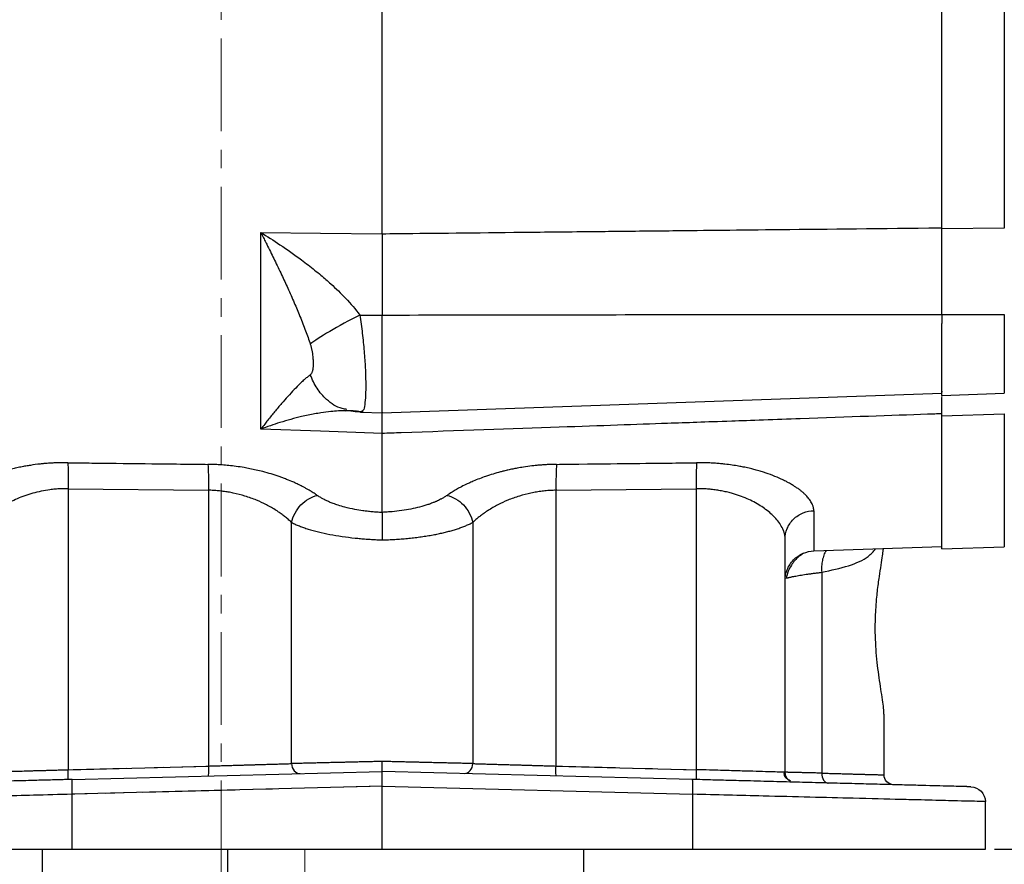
# Model space of a CAD drawing. Header units: inches. Extents: x 0.3 to 34.1, y 0.2 to 21.7.
# Tile 14 of 25: x 21 to 26.3, y 4.8 to 9.4. Entities that reach past the tile are written whole.
import ezdxf

# ---------------------------------------------------------------- set-up
doc = ezdxf.new("R2010")
doc.units = ezdxf.units.IN
doc.header["$MEASUREMENT"] = 0
doc.linetypes.add('CENTERX2', pattern=[0.8, 0.5, -0.1, 0.1, -0.1])
doc.layers.add('SLD-0', color=7, linetype='Continuous', lineweight=25)
doc.styles.add('SLDTEXTSTYLE0', font='TXT', dxfattribs={"width": 0.75})
doc.dimstyles.new('SLDDIMSTYLE0', dxfattribs={"dimtxt": 0.125, "dimasz": 0.13, "dimexe": 0, "dimexo": 0.0625, "dimgap": 0.03125, "dimtad": 0, "dimtih": 1, "dimtoh": 1, "dimlfac": 0.75, "dimrnd": 1e-09, "dimzin": 12, "dimdsep": 46, "dimtxsty": 'SLDTEXTSTYLE0', "dimsah": 1, "dimcen": 0.09, "dimadec": 0, "dimazin": 3, "dimtfac": 1, "dimtofl": 0, "dimtmove": 0, "dimatfit": 3, "dimfxl": 1, "dimfrac": 2, "dimtolj": 1, "dimtzin": 12, "dimarcsym": 0})
doc.dimstyles.new('SLDDIMSTYLE1', dxfattribs={"dimtxt": 0.125, "dimasz": 0.13, "dimexe": 0, "dimexo": 0.0625, "dimgap": 0.03125, "dimtad": 0, "dimtih": 1, "dimtoh": 1, "dimlfac": 0.75, "dimrnd": 1e-09, "dimzin": 4, "dimdsep": 46, "dimtxsty": 'SLDTEXTSTYLE0', "dimsah": 1, "dimcen": 0.09, "dimadec": 0, "dimazin": 1, "dimtfac": 1, "dimtofl": 0, "dimtmove": 0, "dimatfit": 3, "dimfxl": 1, "dimfrac": 2, "dimtolj": 1, "dimtzin": 12, "dimarcsym": 0})

# ---------------------------------------------------------------- blocks, each defined once
blk = doc.blocks.new('_D_6')
at = {"layer": 'SLD-0'}
for p, q in [((23.0143, 14.6603), (29.0469, 14.6603)), ((28.9219, 14.6603), (28.9219, 10.2457)), ((28.6679, 10.2203), (28.6298, 10.2203)), ((28.6298, 10.2203), (28.6298, 10.0219)), ((29.1759, 10.2203), (29.2139, 10.2203)), ((29.2139, 10.2203), (29.2139, 10.0219)), ((28.6298, 10.0219), (28.6679, 10.0219)), ((29.2139, 10.0219), (29.1759, 10.0219)), ((28.9219, 4.9205), (28.9219, 9.8349)), ((26.2682, 4.9205), (29.0469, 4.9205))]:
    blk.add_line(p, q, dxfattribs=at)
for points in [[(28.9219, 14.6603), (28.9019, 14.5303), (28.9419, 14.5303)], [(28.9219, 4.9205), (28.9419, 5.0505), (28.9019, 5.0505)]]:
    blk.add_solid(points, dxfattribs=at)
at = {"layer": 'SLD-0', "char_height": 0.125, "attachment_point": 1, "style": 'SLDTEXTSTYLE0'}
for s, insert in [('185.54', (28.6679, 10.183)), ('7.30', (28.7602, 9.996))]:
    blk.add_mtext(s, dxfattribs=dict(at, insert=insert))
blk = doc.blocks.new('_D_7')
at = {"layer": 'SLD-0'}
for p, q in [((23.0143, 14.6603), (29.9917, 14.6603)), ((29.8667, 14.6603), (29.8667, 10.2457)), ((29.6128, 10.2203), (29.5747, 10.2203)), ((29.5747, 10.2203), (29.5747, 10.0219)), ((30.1207, 10.2203), (30.1588, 10.2203)), ((30.1588, 10.2203), (30.1588, 10.0219)), ((29.5747, 10.0219), (29.6128, 10.0219)), ((30.1588, 10.0219), (30.1207, 10.0219)), ((29.8667, 3.2672), (29.8667, 9.8349)), ((22.1815, 3.2672), (29.9917, 3.2672))]:
    blk.add_line(p, q, dxfattribs=at)
for points in [[(29.8667, 14.6603), (29.8467, 14.5303), (29.8867, 14.5303)], [(29.8667, 3.2672), (29.8867, 3.3972), (29.8467, 3.3972)]]:
    blk.add_solid(points, dxfattribs=at)
at = {"layer": 'SLD-0', "char_height": 0.125, "attachment_point": 1, "style": 'SLDTEXTSTYLE0'}
for s, insert in [('217.04', (29.6128, 10.183)), ('8.54', (29.7051, 9.996))]:
    blk.add_mtext(s, dxfattribs=dict(at, insert=insert))

msp = doc.modelspace()

# ---------------------------------------------------------------- linework, layer by layer
at = {"color": 7, "linetype": 'Continuous', "lineweight": 25}
for p, q in [((22.9648, 8.2381), (22.9648, 12.8685)), ((25.9842, 8.2642), (25.9842, 12.8424)), ((26.3203, 12.8389), (26.3203, 8.2677)), ((22.3098, 7.1844), (22.3098, 8.2451)), ((22.3098, 8.2451), (22.6315, 8.2417)), ((22.6315, 8.2417), (22.9648, 8.2381)), ((26.3203, 8.2677), (25.9842, 8.2642)), ((22.8445, 7.7998), (22.9648, 7.7996)), ((22.9648, 7.2723), (22.9648, 7.7996)), ((25.9842, 7.802), (26.3203, 7.8021)), ((25.9842, 7.3663), (25.9842, 7.7541)), ((25.9875, 7.3866), (25.9842, 7.3864)), ((22.9648, 7.2723), (25.9842, 7.3777)), ((25.9842, 7.3663), (26.3203, 7.3781)), ((22.7657, 7.284), (22.7748, 7.2856)), ((22.8019, 7.2829), (22.7671, 7.2841)), ((22.7743, 7.2863), (22.7734, 7.2875)), ((22.8511, 7.2762), (22.9648, 7.2723)), ((22.8592, 7.2834), (22.8512, 7.2762)), ((25.9842, 7.2555), (26.3203, 7.2673)), ((25.9842, 6.5389), (25.9842, 7.2555)), ((22.6315, 7.1731), (22.3098, 7.1844)), ((22.9648, 7.1614), (22.6315, 7.1731)), ((21.2717, 6.8634), (22.0274, 6.8551)), ((21.2717, 6.8634), (21.2717, 5.3488)), ((22.0274, 6.8551), (22.0274, 5.3686)), ((23.9023, 6.8551), (24.658, 6.8634)), ((23.9023, 5.3686), (23.9023, 6.8551)), ((24.658, 6.8634), (24.658, 5.3488)), ((25.2926, 6.745), (25.2926, 6.5279)), ((22.476, 5.3815), (22.476, 6.6819)), ((23.4536, 6.6819), (23.4536, 5.3815)), ((25.1382, 5.3349), (25.1382, 6.5937)), ((25.2926, 6.5279), (25.9842, 6.5521)), ((25.9842, 6.5389), (26.3203, 6.5506)), ((25.3354, 6.4128), (25.3354, 5.3302)), ((25.6715, 5.3209), (25.6715, 5.6436)), ((25.6715, 5.5932), (25.6717, 5.593)), ((21.2717, 5.3488), (22.0274, 5.3686)), ((23.9023, 5.3686), (24.658, 5.3488)), ((21.293, 5.296), (22.9648, 5.3398)), ((24.6366, 5.296), (22.9648, 5.3398)), ((25.1382, 5.3349), (25.1324, 5.335)), ((22.9648, 5.2599), (21.2909, 5.2161)), ((22.9648, 5.2599), (24.6387, 5.2161)), ((22.9648, 4.9205), (22.9648, 5.2599)), ((21.2909, 5.2161), (21.2909, 4.9205)), ((24.6387, 5.2161), (24.6387, 4.9205)), ((26.2182, 4.9205), (26.2182, 5.1767)), ((21.1315, 4.9205), (21.1315, 3.2672)), ((21.2909, 4.9205), (22.9648, 4.9205)), ((22.1315, 3.2672), (22.1315, 4.9205)), ((22.6935, 4.9205), (22.6935, 4.9204)), ((22.9648, 4.9205), (24.6387, 4.9205)), ((23.2362, 4.9204), (23.2362, 4.9205)), ((24.0515, 4.9205), (24.0515, 4.4132))]:
    msp.add_line(p, q, dxfattribs=at)
at = {"color": 144, "linetype": 'Continuous', "lineweight": 18}
for p, q in [((25.9842, 7.7541), (25.9842, 7.8031)), ((25.9842, 7.3737), (25.9842, 7.3777)), ((25.9842, 7.2555), (25.9842, 7.2675)), ((22.5475, 4.9205), (22.5475, 4.4132))]:
    msp.add_line(p, q, dxfattribs=at)
at = {"color": 8, "linetype": 'Continuous', "lineweight": 25}
for p, q in [((26.3203, 7.8021), (26.3203, 7.3781)), ((22.8445, 7.2787), (22.8329, 7.2807)), ((26.3203, 7.2673), (26.3203, 6.5506))]:
    msp.add_line(p, q, dxfattribs=at)
at = {"color": 7, "linetype": 'Continuous', "lineweight": 25}
for points, knots in [([(22.3098, 8.2451), (22.3147, 8.2355), (22.3238, 8.2177), (22.3362, 8.1931), (22.3502, 8.1651), (22.3659, 8.1335), (22.3911, 8.082), (22.4209, 8.0199), (22.4565, 7.943), (22.4896, 7.8685), (22.5167, 7.8043), (22.5369, 7.7537), (22.5515, 7.7155), (22.5649, 7.6787), (22.5732, 7.6544), (22.5772, 7.6426)], [0, 0, 0, 0, 0.05204, 0.095877, 0.131511, 0.200819, 0.262906, 0.400576, 0.521414, 0.651572, 0.768729, 0.831202, 0.890559, 0.946818, 1, 1, 1, 1]), ([(22.3098, 8.2451), (22.3444, 8.2239), (22.3791, 8.2018), (22.4529, 8.1526), (22.492, 8.1252), (22.554, 8.079), (22.5776, 8.0609), (22.6121, 8.033), (22.6235, 8.0236), (22.6528, 7.999), (22.6705, 7.9835), (22.7153, 7.9428), (22.742, 7.9169), (22.7951, 7.8609), (22.8211, 7.8306), (22.8445, 7.7998)], [-1.669903, -1.669903, -1.669903, -1.669903, -1.37767, -1.37767, -1.04369, -1.04369, -0.834952, -0.834952, -0.730583, -0.730583, -0.563592, -0.563592, -0.296408, -0.296408, 0, 0, 0, 0]), ([(22.9648, 8.2381), (23.0188, 8.2387), (23.0741, 8.2393), (23.323, 8.242), (23.5598, 8.2445), (23.9446, 8.2486), (24.0926, 8.2502), (24.3332, 8.2527), (24.4257, 8.2537), (24.7032, 8.2566), (24.8882, 8.2586), (25.3693, 8.2636), (25.6653, 8.2667), (25.9744, 8.27), (25.9793, 8.27), (25.9842, 8.2701)], [-8.489041, -8.489041, -8.489041, -8.489041, -8.176349, -8.176349, -7.118247, -7.118247, -6.589195, -6.589195, -5.742713, -5.742713, -4.388342, -4.388342, -2.885837, -2.885837, -2.861615, -2.861615, -2.861615, -2.861615]), ([(22.9648, 8.2381), (22.9648, 8.2328), (22.9648, 8.2221), (22.9648, 8.2058), (22.9648, 8.1891), (22.9648, 8.1722), (22.9648, 8.155), (22.9648, 8.1376), (22.9648, 8.1199), (22.9648, 8.1021), (22.9648, 8.084), (22.9648, 8.0658), (22.9648, 8.0473), (22.9648, 8.0288), (22.9648, 8.0101), (22.9648, 7.9912), (22.9648, 7.9723), (22.9648, 7.9533), (22.9648, 7.9341), (22.9648, 7.915), (22.9648, 7.8958), (22.9648, 7.8765), (22.9648, 7.8573), (22.9648, 7.838), (22.9648, 7.8188), (22.9648, 7.806), (22.9648, 7.7996)], [0, 0, 0, 0, 0.041668, 0.083337, 0.125005, 0.166674, 0.208344, 0.250013, 0.291682, 0.33335, 0.375017, 0.416682, 0.458345, 0.500008, 0.541671, 0.583334, 0.624999, 0.666665, 0.708332, 0.749999, 0.791667, 0.833335, 0.875002, 0.916668, 0.958334, 1, 1, 1, 1]), ([(25.9842, 7.802), (25.9842, 7.8425), (25.9842, 7.8831), (25.9842, 7.9645), (25.9842, 8.0045), (25.9842, 8.0631), (25.9842, 8.0824), (25.9842, 8.1206), (25.9842, 8.1396), (25.9842, 8.1953), (25.9842, 8.2307), (25.9842, 8.2642)], [0, 0, 0, 0, 0.25, 0.25, 0.5, 0.5, 0.625, 0.625, 0.75, 0.75, 1, 1, 1, 1]), ([(22.8445, 7.7998), (22.7863, 7.7707), (22.7289, 7.7396), (22.6345, 7.6841), (22.5976, 7.6596), (22.5771, 7.6425)], [0, 0, 0, 0, 0.5, 0.5, 1, 1, 1, 1]), ([(22.9648, 7.7996), (23.2264, 7.8001), (23.7429, 7.8011), (24.5077, 7.8021), (25.2526, 7.8028), (25.7425, 7.803), (25.9842, 7.8031)], [0, 0, 0, 0, 0.259892, 0.51319, 0.759892, 1, 1, 1, 1]), ([(22.5772, 7.6426), (22.578, 7.6401), (22.5796, 7.6351), (22.5816, 7.6276), (22.5836, 7.6199), (22.5853, 7.612), (22.5868, 7.604), (22.5884, 7.5943), (22.5899, 7.5831), (22.5912, 7.5706), (22.5921, 7.5583), (22.5927, 7.5424), (22.5924, 7.524), (22.5906, 7.5083), (22.5883, 7.4976), (22.5862, 7.4909), (22.5837, 7.4853), (22.5815, 7.4824), (22.5805, 7.4809)], [0, 0, 0, 0, 0.034106, 0.069301, 0.105715, 0.143465, 0.182656, 0.22338, 0.287438, 0.353577, 0.421831, 0.490334, 0.627608, 0.763106, 0.826478, 0.886876, 0.944602, 1, 1, 1, 1]), ([(22.5772, 7.4778), (22.5749, 7.4761), (22.5704, 7.4727), (22.5631, 7.4669), (22.5555, 7.4605), (22.5475, 7.4536), (22.5391, 7.446), (22.5303, 7.4378), (22.5144, 7.4225), (22.4896, 7.3975), (22.4565, 7.3618), (22.4209, 7.3214), (22.3911, 7.2861), (22.3659, 7.2554), (22.3483, 7.2335), (22.3293, 7.2096), (22.3169, 7.1935), (22.3098, 7.1844)], [0, 0, 0, 0, 0.030015, 0.061031, 0.093053, 0.126085, 0.160131, 0.195194, 0.231277, 0.34843, 0.47859, 0.599424, 0.737096, 0.79918, 0.868491, 0.925015, 1, 1, 1, 1]), ([(22.5805, 7.4809), (22.58, 7.4804), (22.5789, 7.4792), (22.5777, 7.4783), (22.5772, 7.4778)], [0, 0, 0, 0, 0.50893, 1, 1, 1, 1]), ([(25.9842, 7.2555), (25.9842, 7.2776), (25.9842, 7.3187), (25.9842, 7.3487), (25.9842, 7.3547), (25.9842, 7.3548)], [0, 0, 0, 0, 0.533635, 0.988163, 1, 1, 1, 1]), ([(22.8445, 7.2787), (22.8211, 7.2825), (22.7951, 7.2841), (22.742, 7.2839), (22.7153, 7.2823), (22.6705, 7.2776), (22.6528, 7.2753), (22.6235, 7.2708), (22.6121, 7.2688), (22.5776, 7.2625), (22.554, 7.2576), (22.492, 7.243), (22.4529, 7.2323), (22.3791, 7.2093), (22.3444, 7.1974), (22.3098, 7.1844)], [-0.001686, -0.001686, -0.001686, -0.001686, 0.294721, 0.294721, 0.561906, 0.561906, 0.728896, 0.728896, 0.833265, 0.833265, 1.042003, 1.042003, 1.375984, 1.375984, 1.668217, 1.668217, 1.668217, 1.668217]), ([(22.7739, 7.2874), (22.789, 7.2843), (22.8205, 7.2779), (22.8479, 7.2804), (22.8621, 7.2816)], [0, 0, 0, 0, 0.479904, 1, 1, 1, 1]), ([(22.8445, 7.2787), (22.8453, 7.2782), (22.8469, 7.2773), (22.8491, 7.2764), (22.8505, 7.2763), (22.8512, 7.2762)], [0, 0, 0, 0, 0.330677, 0.664007, 1, 1, 1, 1]), ([(22.9648, 7.1614), (22.9648, 7.1816), (22.9648, 7.222), (22.9648, 7.2584), (22.9648, 7.2765), (22.9648, 7.2753), (22.9648, 7.2751)], [0, 0, 0, 0, 0.306911, 0.613799, 0.920683, 1, 1, 1, 1]), ([(25.9842, 7.2675), (25.9583, 7.2666), (25.9321, 7.2656), (25.7134, 7.2579), (25.4765, 7.2496), (25.0917, 7.236), (24.9437, 7.2308), (24.7032, 7.2224), (24.6107, 7.2191), (24.3331, 7.2094), (24.1481, 7.2029), (23.6671, 7.186), (23.371, 7.1756), (23.0337, 7.1638), (22.9995, 7.1627), (22.9648, 7.1614)], [-8.633626, -8.633626, -8.633626, -8.633626, -8.487426, -8.487426, -7.429312, -7.429312, -6.900255, -6.900255, -6.053764, -6.053764, -4.699378, -4.699378, -3.196856, -3.196856, -3.028142, -3.028142, -3.028142, -3.028142]), ([(21.2689, 7.0036), (21.2638, 7.0037), (21.2529, 7.0038), (21.2355, 7.0037), (21.2156, 7.0032), (21.1946, 7.0024), (21.1747, 7.0013), (21.1568, 7), (21.1393, 6.9985), (21.1091, 6.9954), (21.0765, 6.9911), (21.0421, 6.9854), (21.0147, 6.9802), (20.9869, 6.9742), (20.959, 6.9673), (20.9369, 6.9612), (20.9208, 6.9563), (20.9121, 6.9536), (20.9005, 6.9498), (20.8824, 6.9437), (20.8612, 6.9359), (20.837, 6.9264), (20.8078, 6.9137), (20.772, 6.8958), (20.7425, 6.8782), (20.7242, 6.8655), (20.7143, 6.8581), (20.7079, 6.8532), (20.7017, 6.848), (20.6929, 6.8407), (20.6832, 6.8317), (20.6722, 6.8204), (20.6625, 6.8089), (20.6544, 6.7973), (20.6484, 6.7871), (20.644, 6.7777), (20.6403, 6.7677), (20.6377, 6.7566), (20.6373, 6.749), (20.6371, 6.745)], [0, 0, 0, 0, 0.014823, 0.031678, 0.050879, 0.072901, 0.093518, 0.109545, 0.126326, 0.146003, 0.200517, 0.226387, 0.25484, 0.288326, 0.318101, 0.349719, 0.365498, 0.376128, 0.381256, 0.408426, 0.4441, 0.464211, 0.506699, 0.569067, 0.63121, 0.662198, 0.677535, 0.693126, 0.703986, 0.720652, 0.754818, 0.779866, 0.816318, 0.851853, 0.877656, 0.903144, 0.932055, 0.964367, 1, 1, 1, 1]), ([(21.2689, 7.0036), (21.3169, 7.0031), (21.3614, 7.0025), (21.5272, 7.0006), (21.6257, 6.9994), (21.7858, 6.9976), (21.8474, 6.9969), (21.9476, 6.9957), (21.9861, 6.9953), (22.0246, 6.9948)], [1.292114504, 1.292114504, 1.292114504, 1.292114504, 1.292694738, 1.292694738, 1.294648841, 1.294648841, 1.297775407, 1.297775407, 1.301243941, 1.301243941, 1.301243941, 1.301243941]), ([(21.2689, 7.0036), (21.27, 6.9899), (21.2718, 6.9488), (21.272, 6.8919), (21.2717, 6.8634)], [-0.9999995, -0.9999995, -0.9999995, -0.9999995, -0.5, 0.0000003, 0.0000003, 0.0000003, 0.0000003]), ([(22.6149, 6.8274), (22.6124, 6.8292), (22.607, 6.8329), (22.5978, 6.839), (22.586, 6.8465), (22.5722, 6.8548), (22.5572, 6.8634), (22.5412, 6.872), (22.5228, 6.8815), (22.5042, 6.8904), (22.4798, 6.9015), (22.4585, 6.9103), (22.4387, 6.918), (22.4252, 6.923), (22.4018, 6.9314), (22.366, 6.9431), (22.3248, 6.9547), (22.2861, 6.9641), (22.2524, 6.9713), (22.216, 6.978), (22.1784, 6.9837), (22.1386, 6.9884), (22.1036, 6.9915), (22.066, 6.9939), (22.0405, 6.9945), (22.0246, 6.9948)], [0, 0, 0, 0, 0.019905, 0.042994, 0.070131, 0.107305, 0.140762, 0.171675, 0.211793, 0.256598, 0.282945, 0.353993, 0.3748, 0.389593, 0.425213, 0.496652, 0.568346, 0.622624, 0.675982, 0.721022, 0.784076, 0.84026, 0.892133, 0.93289, 1, 1, 1, 1]), ([(23.9051, 6.9948), (23.9009, 6.9948), (23.8921, 6.9946), (23.8777, 6.9942), (23.8585, 6.9935), (23.8371, 6.9922), (23.8181, 6.9908), (23.8046, 6.9896), (23.7906, 6.9882), (23.7646, 6.9854), (23.7307, 6.9807), (23.6963, 6.9749), (23.6682, 6.9694), (23.6483, 6.9651), (23.6322, 6.9613), (23.6186, 6.958), (23.595, 6.9519), (23.5622, 6.9426), (23.5246, 6.9304), (23.4887, 6.9174), (23.4623, 6.9067), (23.4405, 6.8971), (23.4192, 6.8875), (23.3972, 6.8766), (23.378, 6.8664), (23.3606, 6.8567), (23.3393, 6.844), (23.3235, 6.8333), (23.3147, 6.8274)], [0, 0, 0, 0, 0.017486, 0.037611, 0.060921, 0.098609, 0.128168, 0.141823, 0.156155, 0.188185, 0.252974, 0.303172, 0.339771, 0.378602, 0.393382, 0.413947, 0.441423, 0.504254, 0.571876, 0.629374, 0.691454, 0.716179, 0.753463, 0.815374, 0.851083, 0.877148, 0.931828, 1, 1, 1, 1]), ([(23.9051, 6.9948), (23.9039, 6.981), (23.9022, 6.94), (23.902, 6.8834), (23.9023, 6.8551)], [-1.000001, -1.000001, -1.000001, -1.000001, -0.500002, -0.000001, -0.000001, -0.000001, -0.000001]), ([(23.9051, 6.9948), (23.949, 6.9953), (23.9897, 6.9958), (24.1551, 6.9977), (24.2553, 6.9989), (24.4182, 7.0008), (24.4808, 7.0015), (24.5826, 7.0027), (24.6217, 7.0032), (24.6608, 7.0036)], [1.29459647, 1.29459647, 1.29459647, 1.29459647, 1.295133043, 1.295133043, 1.297121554, 1.297121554, 1.30030317, 1.30030317, 1.303832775, 1.303832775, 1.303832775, 1.303832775]), ([(25.2926, 6.745), (25.2926, 6.7466), (25.2925, 6.7501), (25.2919, 6.7556), (25.2908, 6.7619), (25.2889, 6.7688), (25.2867, 6.7753), (25.2832, 6.7835), (25.2763, 6.7963), (25.2664, 6.8102), (25.2553, 6.8228), (25.2465, 6.832), (25.2355, 6.8422), (25.2222, 6.8532), (25.2102, 6.8621), (25.2, 6.8692), (25.1927, 6.8739), (25.1849, 6.8788), (25.1735, 6.8859), (25.1587, 6.8943), (25.1387, 6.9051), (25.1112, 6.9185), (25.0721, 6.9351), (25.0311, 6.9496), (25.0007, 6.9588), (24.9828, 6.9639), (24.9704, 6.9671), (24.9574, 6.9703), (24.9387, 6.9748), (24.9147, 6.98), (24.8842, 6.9858), (24.8515, 6.9911), (24.8189, 6.9953), (24.789, 6.9985), (24.7619, 7.0007), (24.7313, 7.0025), (24.6973, 7.0037), (24.6733, 7.0037), (24.6608, 7.0036)], [0, 0, 0, 0, 0.014602, 0.030922, 0.049253, 0.070027, 0.090059, 0.105295, 0.140389, 0.200031, 0.221983, 0.245851, 0.276808, 0.307623, 0.338649, 0.353835, 0.369721, 0.380587, 0.397258, 0.431972, 0.456039, 0.494381, 0.556975, 0.61985, 0.651434, 0.667159, 0.683067, 0.6943, 0.711601, 0.746393, 0.773051, 0.809765, 0.849217, 0.873146, 0.900102, 0.930255, 0.963578, 1, 1, 1, 1]), ([(21.2717, 6.8634), (21.2669, 6.8635), (21.2575, 6.8635), (21.2433, 6.8633), (21.2291, 6.8628), (21.215, 6.862), (21.2008, 6.8609), (21.1868, 6.8595), (21.1615, 6.8565), (21.1251, 6.8504), (21.0798, 6.8395), (21.0364, 6.8257), (20.9824, 6.8041), (20.9224, 6.7719), (20.876, 6.7369), (20.8452, 6.7069), (20.8243, 6.6823), (20.8092, 6.6584), (20.7999, 6.6378), (20.7948, 6.6218), (20.792, 6.6072), (20.7917, 6.598), (20.7915, 6.5937)], [0, 0, 0, 0, 0.017274, 0.03459, 0.051957, 0.069381, 0.08687, 0.104429, 0.122067, 0.182284, 0.24473, 0.305065, 0.36888, 0.494197, 0.620531, 0.675241, 0.747306, 0.825901, 0.873912, 0.919552, 0.96158, 1, 1, 1, 1]), ([(22.476, 6.6819), (22.473, 6.6848), (22.467, 6.6904), (22.4575, 6.6987), (22.4481, 6.7066), (22.4387, 6.7141), (22.4293, 6.7213), (22.4201, 6.7281), (22.4109, 6.7345), (22.402, 6.7406), (22.3797, 6.7552), (22.3428, 6.7764), (22.2863, 6.8028), (22.2265, 6.8243), (22.1745, 6.8378), (22.135, 6.8453), (22.108, 6.8494), (22.081, 6.8524), (22.0541, 6.8545), (22.0363, 6.8549), (22.0274, 6.8551)], [0, 0, 0, 0, 0.033188, 0.065178, 0.095971, 0.125567, 0.153967, 0.181172, 0.207182, 0.231997, 0.255619, 0.388125, 0.507925, 0.635995, 0.755988, 0.806056, 0.855423, 0.904157, 0.952325, 1, 1, 1, 1]), ([(23.9023, 6.8551), (23.8973, 6.855), (23.8874, 6.8548), (23.8724, 6.8541), (23.8574, 6.8531), (23.8424, 6.8517), (23.8273, 6.85), (23.8123, 6.848), (23.7972, 6.8457), (23.7822, 6.843), (23.7508, 6.8367), (23.7028, 6.8242), (23.643, 6.8026), (23.5865, 6.7762), (23.5471, 6.7535), (23.5199, 6.7354), (23.5035, 6.7237), (23.4867, 6.7109), (23.4697, 6.6968), (23.4591, 6.687), (23.4536, 6.6819)], [0, 0, 0, 0, 0.026692, 0.05349, 0.080406, 0.107453, 0.134642, 0.161986, 0.189497, 0.217187, 0.245066, 0.364836, 0.492973, 0.61278, 0.745175, 0.788398, 0.835488, 0.88645, 0.941287, 1, 1, 1, 1]), ([(25.1382, 6.5937), (25.1381, 6.5959), (25.1381, 6.6003), (25.1374, 6.6071), (25.1363, 6.6143), (25.1346, 6.6218), (25.1323, 6.6296), (25.1284, 6.6407), (25.1203, 6.6587), (25.1051, 6.6826), (25.0842, 6.7072), (25.0605, 6.7302), (25.0348, 6.7511), (25.0038, 6.7724), (24.9704, 6.7917), (24.9327, 6.81), (24.8926, 6.8259), (24.8551, 6.8377), (24.8225, 6.846), (24.7952, 6.8517), (24.7678, 6.8563), (24.7403, 6.8598), (24.7128, 6.8621), (24.6854, 6.8635), (24.6671, 6.8634), (24.658, 6.8634)], [0, 0, 0, 0, 0.019231, 0.039205, 0.059921, 0.08138, 0.103583, 0.126529, 0.175434, 0.253305, 0.32554, 0.38031, 0.447346, 0.506818, 0.571873, 0.632269, 0.695902, 0.756465, 0.793134, 0.829101, 0.86441, 0.899106, 0.933236, 0.96685, 1, 1, 1, 1]), ([(22.9648, 6.7354), (22.9602, 6.7356), (22.9509, 6.736), (22.9371, 6.7368), (22.9235, 6.7378), (22.9103, 6.7389), (22.8972, 6.7402), (22.8846, 6.7416), (22.8722, 6.7431), (22.8497, 6.7462), (22.8126, 6.7523), (22.7682, 6.7622), (22.7296, 6.7734), (22.7021, 6.7829), (22.6803, 6.7916), (22.6663, 6.798), (22.6576, 6.8023), (22.6519, 6.8053), (22.6422, 6.8104), (22.6291, 6.8179), (22.6197, 6.8243), (22.6149, 6.8274)], [0, 0, 0, 0, 0.033206, 0.066027, 0.098418, 0.130336, 0.161736, 0.192577, 0.222821, 0.252432, 0.358876, 0.50343, 0.605242, 0.68783, 0.75326, 0.815308, 0.830786, 0.846248, 0.877127, 0.938217, 1, 1, 1, 1]), ([(23.3147, 6.8274), (23.312, 6.8256), (23.3069, 6.822), (23.299, 6.8172), (23.2918, 6.8129), (23.2854, 6.8093), (23.2776, 6.8052), (23.2684, 6.8006), (23.2584, 6.7959), (23.2512, 6.7928), (23.2457, 6.7905), (23.2393, 6.788), (23.2275, 6.7834), (23.2037, 6.775), (23.1527, 6.76), (23.0873, 6.7472), (23.0269, 6.7402), (22.996, 6.7378), (22.9782, 6.7367), (22.9693, 6.7363), (22.9648, 6.736)], [0, 0, 0, 0, 0.035786, 0.06841, 0.097564, 0.123133, 0.142436, 0.185166, 0.22353, 0.247357, 0.257811, 0.278482, 0.309605, 0.371864, 0.496706, 0.747135, 0.87315, 0.936353, 0.968082, 1, 1, 1, 1]), ([(25.1382, 6.5937), (25.1382, 6.6112), (25.1415, 6.6301), (25.1564, 6.6666), (25.1681, 6.6842), (25.198, 6.7135), (25.2162, 6.7252), (25.2543, 6.7406), (25.2741, 6.7444), (25.2926, 6.745)], [0, 0, 0, 0, 0.25, 0.25, 0.5, 0.5, 0.75, 0.75, 1, 1, 1, 1]), ([(22.9648, 6.736), (22.9648, 6.7348), (22.9648, 6.7321), (22.9648, 6.7267), (22.9648, 6.7191), (22.9649, 6.7088), (22.9649, 6.6954), (22.9648, 6.6836), (22.9648, 6.6747), (22.9649, 6.6693), (22.9649, 6.6618), (22.9649, 6.6519), (22.9649, 6.6395), (22.9649, 6.6245), (22.9649, 6.6068), (22.9649, 6.5941), (22.9649, 6.5873)], [0, 0, 0, 0, 0.050763, 0.114282, 0.190561, 0.279573, 0.381239, 0.495443, 0.516596, 0.54976, 0.594925, 0.652081, 0.721213, 0.802284, 0.895233, 1, 1, 1, 1]), ([(22.476, 6.6819), (22.4793, 6.6802), (22.4859, 6.6768), (22.4962, 6.6719), (22.5069, 6.6672), (22.518, 6.6626), (22.5294, 6.6581), (22.5412, 6.6538), (22.5532, 6.6497), (22.5787, 6.6415), (22.6203, 6.63), (22.6817, 6.6169), (22.7482, 6.6059), (22.8047, 6.5989), (22.8482, 6.5946), (22.8774, 6.5921), (22.9067, 6.5901), (22.9358, 6.5884), (22.9552, 6.5876), (22.9649, 6.5872)], [0, 0, 0, 0, 0.031108, 0.06206, 0.092857, 0.1235, 0.153993, 0.184335, 0.214529, 0.244576, 0.369418, 0.494679, 0.62167, 0.748344, 0.799632, 0.850433, 0.900755, 0.950608, 1, 1, 1, 1]), ([(22.9649, 6.5872), (22.9706, 6.5874), (22.9819, 6.5877), (22.999, 6.5884), (23.0161, 6.5892), (23.0332, 6.5902), (23.0502, 6.5913), (23.0672, 6.5926), (23.0842, 6.594), (23.101, 6.5956), (23.1178, 6.5973), (23.1345, 6.5991), (23.1511, 6.6011), (23.1675, 6.6033), (23.1838, 6.6056), (23.1999, 6.608), (23.2158, 6.6106), (23.2315, 6.6133), (23.2509, 6.6169), (23.2737, 6.6216), (23.2996, 6.6274), (23.3246, 6.6338), (23.3488, 6.6406), (23.3721, 6.6479), (23.3943, 6.6557), (23.4154, 6.6639), (23.4354, 6.6726), (23.4475, 6.6788), (23.4536, 6.6819)], [0, 0, 0, 0, 0.0290859, 0.058233, 0.0874434, 0.1167191, 0.1460623, 0.175475, 0.2049594, 0.2345175, 0.2641512, 0.2938627, 0.323654, 0.3535269, 0.3834836, 0.4135259, 0.4436558, 0.4738753, 0.5041861, 0.5572549, 0.6108065, 0.6648511, 0.7193983, 0.7744578, 0.8300388, 0.8861504, 0.9428013, 1, 1, 1, 1]), ([(25.6715, 5.6436), (25.6712, 5.6524), (25.6706, 5.6721), (25.6655, 5.7135), (25.6574, 5.7662), (25.6478, 5.8275), (25.6387, 5.8926), (25.6311, 5.9613), (25.6259, 6.0336), (25.6241, 6.0995), (25.6247, 6.1594), (25.6272, 6.2126), (25.6311, 6.2637), (25.6359, 6.3102), (25.6409, 6.3513), (25.6477, 6.3994), (25.6558, 6.4514), (25.663, 6.498), (25.6672, 6.5272), (25.6683, 6.5386), (25.6685, 6.541)], [0, 0, 0, 0, 0.053335, 0.119137, 0.193966, 0.263463, 0.331721, 0.399062, 0.465174, 0.534206, 0.579018, 0.628401, 0.681005, 0.722887, 0.764134, 0.805071, 0.875969, 0.941295, 0.98732, 1, 1, 1, 1]), ([(25.1382, 6.368), (25.1382, 6.3865), (25.1415, 6.4065), (25.1564, 6.4451), (25.1681, 6.4637), (25.198, 6.4947), (25.2162, 6.507), (25.2543, 6.5233), (25.2741, 6.5273), (25.2926, 6.5279)], [0, 0, 0, 0, 0.25, 0.25, 0.5, 0.5, 0.75, 0.75, 1, 1, 1, 1]), ([(25.239, 6.516), (25.2305, 6.5106), (25.2033, 6.4932), (25.1743, 6.458), (25.1517, 6.4168), (25.1468, 6.393), (25.1442, 6.3803)], [0, 0, 0, 0, 0.161194, 0.519899, 0.743473, 1, 1, 1, 1]), ([(22.0274, 5.3686), (22.0278, 5.3546), (22.0278, 5.3407), (22.0273, 5.321), (22.0267, 5.3153), (22.026, 5.3152)], [0, 0, 0, 0, 0.5, 0.5, 1, 1, 1, 1]), ([(22.0274, 5.3686), (22.0329, 5.3687), (22.0439, 5.369), (22.0601, 5.3695), (22.0759, 5.3699), (22.0911, 5.3704), (22.1059, 5.3708), (22.1203, 5.3712), (22.1341, 5.3716), (22.1474, 5.372), (22.1602, 5.3724), (22.1725, 5.3727), (22.1843, 5.3731), (22.1956, 5.3734), (22.2064, 5.3737), (22.2167, 5.374), (22.2264, 5.3743), (22.2357, 5.3746), (22.2445, 5.3748), (22.2529, 5.3751), (22.2607, 5.3753), (22.2681, 5.3755), (22.2751, 5.3757), (22.2902, 5.3762), (22.3129, 5.3768), (22.3422, 5.3777), (22.3696, 5.3785), (22.3949, 5.3792), (22.4182, 5.3799), (22.4395, 5.3805), (22.4589, 5.381), (22.4704, 5.3814), (22.476, 5.3815)], [0, 0, 0, 0, 0.031704, 0.062553, 0.092547, 0.121687, 0.149972, 0.177403, 0.20398, 0.229701, 0.254569, 0.278581, 0.301739, 0.324043, 0.345492, 0.366086, 0.385826, 0.404711, 0.422742, 0.439918, 0.456239, 0.471706, 0.486319, 0.500076, 0.567921, 0.634236, 0.699021, 0.762276, 0.824001, 0.884197, 0.942863, 1, 1, 1, 1]), ([(22.9649, 5.3932), (22.9588, 5.393), (22.947, 5.3927), (22.9293, 5.3923), (22.9122, 5.3919), (22.8955, 5.3915), (22.8793, 5.3911), (22.8636, 5.3908), (22.8484, 5.3904), (22.8337, 5.3901), (22.8195, 5.3897), (22.8058, 5.3894), (22.7926, 5.3891), (22.7799, 5.3888), (22.7677, 5.3885), (22.756, 5.3882), (22.7448, 5.3879), (22.7341, 5.3877), (22.7239, 5.3874), (22.7141, 5.3872), (22.7048, 5.387), (22.696, 5.3868), (22.6788, 5.3864), (22.6538, 5.3858), (22.6221, 5.385), (22.5925, 5.3843), (22.565, 5.3837), (22.5396, 5.3831), (22.5163, 5.3825), (22.495, 5.382), (22.4823, 5.3817), (22.476, 5.3815)], [0, 0, 0, 0, 0.031251, 0.061759, 0.091523, 0.120543, 0.148819, 0.176352, 0.203141, 0.229186, 0.254487, 0.279044, 0.302858, 0.325928, 0.348254, 0.369836, 0.390674, 0.410769, 0.43012, 0.448727, 0.46659, 0.483709, 0.500084, 0.567526, 0.633552, 0.698164, 0.761361, 0.823143, 0.88351, 0.942462, 1, 1, 1, 1]), ([(22.9648, 5.3398), (22.9648, 5.3398), (22.9648, 5.3398), (22.9648, 5.3409), (22.9648, 5.3429), (22.9649, 5.3457), (22.9649, 5.3491), (22.9649, 5.3531), (22.9649, 5.3579), (22.9649, 5.3643), (22.9649, 5.3724), (22.9649, 5.3822), (22.9649, 5.3894), (22.9649, 5.3932)], [0, 0, 0, 0, 0.0820933, 0.1641194, 0.2461434, 0.3280987, 0.4098885, 0.4753733, 0.5539268, 0.6456616, 0.7506693, 0.8688395, 1, 1, 1, 1]), ([(23.4536, 5.3815), (23.4503, 5.3816), (23.4437, 5.3818), (23.4331, 5.382), (23.422, 5.3823), (23.4103, 5.3826), (23.398, 5.3829), (23.3851, 5.3832), (23.3716, 5.3835), (23.3575, 5.3838), (23.3428, 5.3842), (23.3275, 5.3845), (23.3116, 5.3849), (23.2951, 5.3853), (23.2781, 5.3857), (23.2604, 5.3861), (23.2423, 5.3866), (23.2232, 5.387), (23.2028, 5.3875), (23.1803, 5.3881), (23.1558, 5.3886), (23.1291, 5.3893), (23.1003, 5.39), (23.0694, 5.3907), (23.0363, 5.3915), (23.0013, 5.3923), (22.9772, 5.3929), (22.9649, 5.3932)], [0, 0, 0, 0, 0.030515, 0.0614327, 0.0927531, 0.1244762, 0.1566021, 0.1891307, 0.222062, 0.2553961, 0.289133, 0.3232726, 0.357815, 0.3927601, 0.4281081, 0.4638588, 0.5000124, 0.5359569, 0.5750248, 0.6172161, 0.6625306, 0.7109683, 0.7625291, 0.8172127, 0.8750192, 0.9359483, 1, 1, 1, 1]), ([(23.4078, 5.3282), (23.4195, 5.328), (23.4314, 5.3337), (23.4482, 5.3534), (23.4532, 5.3674), (23.4534, 5.3815)], [0, 0, 0, 0, 0.5, 0.5, 1, 1, 1, 1]), ([(23.4536, 5.3815), (23.4566, 5.3815), (23.4626, 5.3813), (23.4722, 5.381), (23.4823, 5.3807), (23.4929, 5.3804), (23.5042, 5.3801), (23.516, 5.3797), (23.5284, 5.3794), (23.5413, 5.379), (23.5549, 5.3786), (23.569, 5.3782), (23.5837, 5.3778), (23.5989, 5.3773), (23.6147, 5.3769), (23.6311, 5.3764), (23.6467, 5.3759), (23.6619, 5.3755), (23.6772, 5.3751), (23.6944, 5.3746), (23.7134, 5.374), (23.7345, 5.3734), (23.7576, 5.3727), (23.7827, 5.372), (23.8099, 5.3712), (23.839, 5.3704), (23.87, 5.3695), (23.8913, 5.3689), (23.9023, 5.3686)], [0, 0, 0, 0, 0.030285, 0.061006, 0.092161, 0.123752, 0.155778, 0.188239, 0.221135, 0.254467, 0.288233, 0.322435, 0.357073, 0.392145, 0.427653, 0.463597, 0.499975, 0.528371, 0.56018, 0.595401, 0.634034, 0.676079, 0.721537, 0.770406, 0.822687, 0.87838, 0.937485, 1, 1, 1, 1]), ([(23.9037, 5.3152), (23.9029, 5.3153), (23.9024, 5.321), (23.9019, 5.3407), (23.9019, 5.3546), (23.9023, 5.3686)], [0, 0, 0, 0, 0.5, 0.5, 1, 1, 1, 1]), ([(20.7915, 5.3349), (20.7916, 5.3349), (20.7917, 5.3349), (20.7925, 5.3349), (20.7939, 5.3349), (20.7958, 5.335), (20.7984, 5.3351), (20.8015, 5.3352), (20.8051, 5.3353), (20.8094, 5.3354), (20.8142, 5.3355), (20.8197, 5.3357), (20.8257, 5.3359), (20.8323, 5.3361), (20.8395, 5.3363), (20.8473, 5.3365), (20.8557, 5.3367), (20.8647, 5.337), (20.8743, 5.3373), (20.8844, 5.3376), (20.8951, 5.3379), (20.9064, 5.3382), (20.9182, 5.3385), (20.9369, 5.3391), (20.9642, 5.3399), (21.0023, 5.341), (21.0453, 5.3422), (21.0825, 5.3433), (21.1122, 5.3441), (21.1334, 5.3448), (21.1568, 5.3454), (21.1823, 5.3462), (21.2101, 5.347), (21.2401, 5.3479), (21.2609, 5.3485), (21.2717, 5.3488)], [0, 0, 0, 0, 0.021619, 0.043344, 0.065174, 0.08711, 0.109151, 0.131297, 0.153549, 0.175906, 0.198369, 0.220937, 0.24361, 0.26639, 0.289274, 0.312265, 0.33536, 0.358562, 0.381869, 0.405282, 0.4288, 0.452424, 0.476154, 0.49999, 0.560279, 0.623591, 0.689927, 0.759284, 0.786153, 0.815528, 0.84741, 0.881798, 0.918693, 0.958093, 1, 1, 1, 1]), ([(21.2703, 5.2954), (21.271, 5.2955), (21.2716, 5.3012), (21.2721, 5.321), (21.272, 5.3348), (21.2717, 5.3488)], [0, 0, 0, 0, 0.5, 0.5, 1, 1, 1, 1]), ([(22.9648, 5.2599), (22.9648, 5.262), (22.9648, 5.2662), (22.9648, 5.2725), (22.9648, 5.2787), (22.9648, 5.2848), (22.9648, 5.2907), (22.9648, 5.2964), (22.9648, 5.3018), (22.9648, 5.307), (22.9648, 5.3119), (22.9648, 5.3177), (22.9648, 5.3242), (22.9648, 5.3307), (22.9648, 5.3357), (22.9648, 5.3392), (22.9648, 5.3396), (22.9648, 5.3398)], [0, 0, 0, 0, 0.050427, 0.100758, 0.150993, 0.201132, 0.251178, 0.301131, 0.350991, 0.400761, 0.450441, 0.500032, 0.590827, 0.686217, 0.786208, 0.890801, 1, 1, 1, 1]), ([(24.658, 5.3488), (24.6577, 5.3348), (24.6576, 5.321), (24.6581, 5.3012), (24.6587, 5.2955), (24.6594, 5.2954)], [0, 0, 0, 0, 0.5, 0.5, 1, 1, 1, 1]), ([(25.1697, 5.2865), (25.1661, 5.288), (25.1609, 5.2901), (25.1498, 5.2974), (25.1435, 5.303), (25.1394, 5.3082), (25.1371, 5.3119), (25.1353, 5.316), (25.1341, 5.3201), (25.1335, 5.3241), (25.1335, 5.3299), (25.1342, 5.3331), (25.1347, 5.3355)], [0, 0, 0, 0, 0.380123, 0.543889, 0.659098, 0.701574, 0.736569, 0.767592, 0.79929, 0.835995, 0.880645, 1, 1, 1, 1]), ([(25.1696, 5.2864), (25.1638, 5.2897), (25.1521, 5.2966), (25.1405, 5.3144), (25.139, 5.328), (25.1382, 5.3349)], [0, 0, 0, 0, 0.3262091, 0.6631046, 1, 1, 1, 1]), ([(25.3354, 5.3302), (25.3309, 5.3303), (25.3219, 5.3305), (25.309, 5.3308), (25.2965, 5.3311), (25.2844, 5.3314), (25.2729, 5.3317), (25.2617, 5.3319), (25.2511, 5.3322), (25.2409, 5.3324), (25.2312, 5.3326), (25.222, 5.3329), (25.2132, 5.3331), (25.205, 5.3333), (25.1972, 5.3334), (25.1899, 5.3336), (25.1831, 5.3338), (25.1768, 5.3339), (25.171, 5.3341), (25.1657, 5.3342), (25.1608, 5.3343), (25.1564, 5.3344), (25.1525, 5.3345), (25.1491, 5.3346), (25.1462, 5.3347), (25.1437, 5.3347), (25.1417, 5.3348), (25.1401, 5.3348), (25.139, 5.3348), (25.1383, 5.3349), (25.1382, 5.3349), (25.1382, 5.3349)], [0, 0, 0, 0, 0.0366186, 0.0730845, 0.1093977, 0.1455583, 0.1815663, 0.2174217, 0.2531244, 0.2886746, 0.3240722, 0.3593172, 0.3944096, 0.4293495, 0.4641368, 0.4987717, 0.533254, 0.5675838, 0.6017611, 0.635786, 0.6696584, 0.7033783, 0.7369458, 0.7703609, 0.8036236, 0.8367339, 0.8696918, 0.9024974, 0.9351506, 0.9676514, 1, 1, 1, 1]), ([(25.3353, 5.3302), (25.3351, 5.3164), (25.3422, 5.2889), (25.3602, 5.2771), (25.3693, 5.2769), (25.3694, 5.2769), (25.3694, 5.2769), (25.3694, 5.2769)], [-1.0007, -1.0007, -1.0007, -1.0007, -0.500712, -0.000712, -0.000712, -0.000712, -0.000012, -0.000012, -0.000012, -0.000012]), ([(25.3354, 5.3302), (25.3411, 5.33), (25.3527, 5.3297), (25.3695, 5.3292), (25.3858, 5.3288), (25.4017, 5.3283), (25.4171, 5.3279), (25.4321, 5.3275), (25.4465, 5.3271), (25.4605, 5.3267), (25.4741, 5.3263), (25.4871, 5.326), (25.4997, 5.3256), (25.5119, 5.3253), (25.5235, 5.325), (25.5347, 5.3247), (25.5454, 5.3244), (25.5557, 5.3241), (25.5655, 5.3238), (25.5748, 5.3236), (25.5867, 5.3232), (25.6006, 5.3229), (25.6156, 5.3224), (25.6288, 5.3221), (25.6402, 5.3218), (25.6499, 5.3215), (25.6578, 5.3213), (25.6639, 5.3211), (25.6683, 5.321), (25.671, 5.3209), (25.6713, 5.3209), (25.6715, 5.3209)], [0, 0, 0, 0, 0.027613, 0.055082, 0.082408, 0.109589, 0.136627, 0.16352, 0.19027, 0.216875, 0.243337, 0.269655, 0.295829, 0.321859, 0.347745, 0.373488, 0.399086, 0.424541, 0.449852, 0.475019, 0.500042, 0.55072, 0.601246, 0.651621, 0.701843, 0.751915, 0.801835, 0.851603, 0.90122, 0.950686, 1, 1, 1, 1]), ([(25.7234, 5.2676), (25.7097, 5.2679), (25.6962, 5.2739), (25.6771, 5.2935), (25.6715, 5.3072), (25.6715, 5.3209)], [0, 0, 0, 0, 0.5, 0.5, 1, 1, 1, 1]), ([(21.293, 5.296), (21.2845, 5.2958), (21.2652, 5.2953), (21.2333, 5.2945), (21.1951, 5.2935), (21.1407, 5.2921), (21.0796, 5.2905), (21.0093, 5.2886), (20.9539, 5.2872), (20.9064, 5.2859), (20.8355, 5.2841), (20.7296, 5.2813), (20.593, 5.2777), (20.4612, 5.2743), (20.3549, 5.2715), (20.2773, 5.2694), (20.2218, 5.268), (20.1718, 5.2667), (20.1261, 5.2655), (20.079, 5.2643), (20.0207, 5.2627), (19.954, 5.261), (19.8925, 5.2594), (19.8531, 5.2583), (19.8287, 5.2577), (19.8152, 5.2573), (19.8037, 5.257), (19.7963, 5.2569), (19.7919, 5.2567), (19.7898, 5.2567), (19.7895, 5.2567), (19.7894, 5.2567)], [0, 0, 0, 0, 0.010703, 0.0239884, 0.0399107, 0.0585563, 0.0922455, 0.1170913, 0.1480404, 0.163485, 0.1789203, 0.2407177, 0.3049196, 0.3691079, 0.4345679, 0.4725966, 0.5000461, 0.5328292, 0.5655276, 0.5898699, 0.6309936, 0.695603, 0.7593592, 0.8211515, 0.8520174, 0.8829486, 0.9052469, 0.9414701, 0.9618148, 0.9813495, 1, 1, 1, 1]), ([(21.293, 5.296), (21.2919, 5.296), (21.2902, 5.2786), (21.2904, 5.237), (21.2909, 5.2161)], [-0.9996985, -0.9996985, -0.9996985, -0.9996985, -0.5, 0, 0, 0, 0]), ([(24.6366, 5.296), (24.6372, 5.296), (24.6377, 5.2939), (24.6385, 5.2859), (24.6388, 5.28), (24.6392, 5.2652), (24.6393, 5.2563), (24.6392, 5.237), (24.639, 5.2265), (24.6387, 5.2161)], [0, 0, 0, 0, 0.25, 0.25, 0.5, 0.5, 0.75, 0.75, 1, 1, 1, 1]), ([(26.1403, 5.2567), (26.1402, 5.2567), (26.1401, 5.2567), (26.1393, 5.2567), (26.1381, 5.2567), (26.1363, 5.2568), (26.1341, 5.2568), (26.1313, 5.2569), (26.1281, 5.257), (26.1243, 5.2571), (26.1201, 5.2572), (26.1086, 5.2575), (26.0844, 5.2581), (26.0371, 5.2594), (25.9756, 5.261), (25.8992, 5.263), (25.8093, 5.2653), (25.7064, 5.268), (25.5922, 5.271), (25.4684, 5.2743), (25.3367, 5.2777), (25.2001, 5.2813), (25.0594, 5.285), (24.9457, 5.288), (24.8604, 5.2902), (24.8049, 5.2916), (24.7491, 5.2931), (24.693, 5.2946), (24.6554, 5.2956), (24.6366, 5.296)], [0, 0, 0, 0, 0.011731, 0.023447, 0.035151, 0.046847, 0.05854, 0.070231, 0.081926, 0.093628, 0.105341, 0.117068, 0.17886, 0.240651, 0.304839, 0.369028, 0.434487, 0.499949, 0.565412, 0.630878, 0.695078, 0.75928, 0.821088, 0.882898, 0.906344, 0.929748, 0.953138, 0.976546, 1, 1, 1, 1]), ([(26.2182, 5.1767), (26.2181, 5.1767), (26.203, 5.1771), (26.1396, 5.1787), (26.0878, 5.1799), (25.9765, 5.1827), (25.9271, 5.184), (25.8375, 5.1862), (25.8008, 5.1871), (25.6843, 5.19), (25.5983, 5.1922), (25.3575, 5.1982), (25.1923, 5.2023), (24.8952, 5.2097), (24.7673, 5.2129), (24.6387, 5.2161)], [-1.518436, -1.518436, -1.518436, -1.518436, -1.285175, -1.285175, -1.024891, -1.024891, -0.862213, -0.862213, -0.76054, -0.76054, -0.557193, -0.557193, -0.231838, -0.231838, 0, 0, 0, 0]), ([(26.1403, 5.2567), (26.1608, 5.2561), (26.2014, 5.2383), (26.2182, 5.1973), (26.2182, 5.1767)], [0.0000893, 0.0000893, 0.0000893, 0.0000893, 0.5, 1, 1, 1, 1]), ([(19.7115, 4.9205), (19.7116, 4.9205), (19.7116, 4.9205), (19.7124, 4.9205), (19.7136, 4.9205), (19.7154, 4.9205), (19.7176, 4.9205), (19.7203, 4.9205), (19.7235, 4.9205), (19.7273, 4.9205), (19.7315, 4.9205), (19.7362, 4.9205), (19.7491, 4.9205), (19.7762, 4.9205), (19.8278, 4.9205), (19.8934, 4.9205), (19.9724, 4.9205), (20.0639, 4.9205), (20.1674, 4.9205), (20.2817, 4.9205), (20.4059, 4.9205), (20.5388, 4.9205), (20.6794, 4.9205), (20.8261, 4.9205), (20.9442, 4.9205), (21.0299, 4.9205), (21.0816, 4.9205), (21.1336, 4.9205), (21.1858, 4.9205), (21.2383, 4.9205), (21.2734, 4.9205), (21.2909, 4.9205)], [0, 0, 0, 0, 0.0113913, 0.0227675, 0.034132, 0.0454882, 0.0568395, 0.0681893, 0.079541, 0.090898, 0.1022636, 0.1136413, 0.1250345, 0.1875233, 0.2500236, 0.3125124, 0.3750127, 0.4375015, 0.5000018, 0.5624906, 0.6249909, 0.6874797, 0.74998, 0.8124688, 0.8749691, 0.8958409, 0.9166714, 0.9374817, 0.9582926, 0.9791251, 1, 1, 1, 1]), ([(24.6387, 4.9205), (24.6483, 4.9205), (24.6675, 4.9205), (24.6962, 4.9205), (24.7248, 4.9205), (24.7534, 4.9205), (24.7818, 4.9205), (24.8103, 4.9205), (24.8386, 4.9205), (24.8669, 4.9205), (24.895, 4.9205), (24.9232, 4.9205), (24.9931, 4.9205), (25.1035, 4.9205), (25.2503, 4.9205), (25.3908, 4.9205), (25.5237, 4.9205), (25.648, 4.9205), (25.7623, 4.9205), (25.8657, 4.9205), (25.9573, 4.9205), (26.0363, 4.9205), (26.1018, 4.9205), (26.1535, 4.9205), (26.1824, 4.9205), (26.1977, 4.9205), (26.2051, 4.9205), (26.211, 4.9205), (26.2151, 4.9205), (26.2177, 4.9205), (26.218, 4.9205), (26.2182, 4.9205)], [0, 0, 0, 0, 0.011391, 0.022767, 0.034132, 0.045488, 0.05684, 0.068189, 0.079541, 0.090898, 0.102264, 0.113641, 0.125034, 0.187523, 0.250024, 0.312512, 0.375013, 0.437502, 0.500002, 0.562491, 0.624991, 0.68748, 0.74998, 0.812469, 0.874969, 0.895841, 0.916671, 0.937482, 0.958293, 0.979125, 1, 1, 1, 1])]:
    msp.add_open_spline(points, degree=3, knots=knots, dxfattribs=at)
at = {"color": 8, "linetype": 'Continuous', "lineweight": 25}
for points, knots in [([(22.8445, 7.7998), (22.8492, 7.7669), (22.8584, 7.7012), (22.8679, 7.6037), (22.874, 7.5125), (22.8766, 7.4316), (22.8757, 7.3641), (22.871, 7.315), (22.8655, 7.2878), (22.8604, 7.2843), (22.8592, 7.2834)], [0, 0, 0, 0, 0.136647, 0.273161, 0.409679, 0.54634, 0.683281, 0.820638, 0.958545, 1, 1, 1, 1]), ([(22.7746, 7.2908), (22.766, 7.292), (22.7254, 7.2976), (22.6683, 7.3382), (22.6097, 7.4018), (22.588, 7.4525), (22.5772, 7.4778)], [0, 0, 0, 0, 0.093878, 0.445765, 0.722859, 1, 1, 1, 1]), ([(25.3354, 6.4128), (25.3857, 6.4239), (25.4866, 6.4462), (25.5832, 6.4885), (25.6143, 6.5253), (25.6264, 6.5396)], [0, 0, 0, 0, 0.378532, 0.758575, 1, 1, 1, 1]), ([(25.3597, 6.5303), (25.3595, 6.53), (25.3541, 6.5234), (25.3465, 6.5053), (25.3381, 6.4771), (25.3339, 6.4456), (25.3349, 6.4238), (25.3354, 6.4128)], [0, 0, 0, 0, 0.008542, 0.255849, 0.503846, 0.752042, 1, 1, 1, 1]), ([(25.15, 6.3823), (25.1513, 6.3827), (25.1538, 6.3835), (25.1582, 6.3847), (25.1632, 6.386), (25.1688, 6.3873), (25.1751, 6.3887), (25.182, 6.3901), (25.1953, 6.3927), (25.2172, 6.3966), (25.2456, 6.4011), (25.2708, 6.4047), (25.2911, 6.4075), (25.3125, 6.4102), (25.3277, 6.412), (25.3354, 6.4128)], [0, 0, 0, 0, 0.0471255, 0.0948719, 0.1432395, 0.1922285, 0.2418391, 0.2920717, 0.3429264, 0.5085251, 0.671313, 0.7534954, 0.8356707, 0.9178389, 1, 1, 1, 1]), ([(25.1324, 5.335), (25.1317, 5.3351), (25.1287, 5.3352), (25.1056, 5.3358), (25.0627, 5.3371), (25.0023, 5.3388), (24.9269, 5.341), (24.8539, 5.3431), (24.7863, 5.3451), (24.7265, 5.3468), (24.682, 5.3481), (24.658, 5.3488)], [0, 0, 0, 0, 0.040617, 0.175145, 0.313143, 0.454611, 0.589408, 0.737345, 0.810037, 0.897592, 1, 1, 1, 1]), ([(21.2909, 5.2161), (21.222, 5.2144), (21.0918, 5.2111), (20.9428, 5.2074), (20.843, 5.2049), (20.7835, 5.2034), (20.7284, 5.2021), (20.6775, 5.2008), (20.5853, 5.1985), (20.4579, 5.1953), (20.3214, 5.1919), (20.2157, 5.1893), (20.1348, 5.1872), (20.0252, 5.1845), (19.9014, 5.1815), (19.7929, 5.1788), (19.7337, 5.1773), (19.7261, 5.1771), (19.7239, 5.177)], [0, 0, 0, 0, 0.087422, 0.164922, 0.193153, 0.219794, 0.244846, 0.268307, 0.290178, 0.374159, 0.45406, 0.505073, 0.554272, 0.601654, 0.721494, 0.838728, 0.953357, 1, 1, 1, 1])]:
    msp.add_open_spline(points, degree=3, knots=knots, dxfattribs=at)
at = {"color": 7, "linetype": 'Continuous', "lineweight": 25}
for points in [[(25.9842, 7.802), (25.9842, 7.7861), (25.9842, 7.7701), (25.9842, 7.7541)], [(22.9648, 6.7361), (22.9648, 6.8477), (22.9648, 6.9907), (22.9648, 7.1614)], [(22.0246, 6.9948), (22.0258, 6.981), (22.0275, 6.94), (22.0277, 6.8834), (22.0274, 6.8551)], [(24.6608, 7.0036), (24.6597, 6.9899), (24.6579, 6.9488), (24.6577, 6.8919), (24.658, 6.8634)], [(22.476, 6.6819), (22.4836, 6.7158), (22.5202, 6.7834), (22.5836, 6.8206), (22.6149, 6.8274)], [(23.3147, 6.8274), (23.346, 6.8206), (23.4094, 6.7834), (23.4461, 6.7158), (23.4536, 6.6819)], [(22.476, 5.3815), (22.4762, 5.3674), (22.4863, 5.3392), (22.5101, 5.3279), (22.5219, 5.3282)]]:
    msp.add_open_spline(points, degree=3, dxfattribs=at)
at = {"color": 144, "linetype": 'Continuous', "lineweight": 18}
msp.add_open_spline([(25.9842, 7.2675), (25.9842, 7.2893), (25.9842, 7.3327), (25.9842, 7.3557), (25.9842, 7.3671)], degree=3, knots=[0, 0, 0, 0, 0.504489, 1, 1, 1, 1], dxfattribs=at)
at = {"layer": 'SLD-0', "linetype": 'CENTERX2', "lineweight": 18}
for p, q in [((22.0964, 2.3908), (22.0964, 16.5866)), ((21.0841, 5.3439), (22.207, 5.3733)), ((23.7231, 5.3733), (24.8465, 5.3439)), ((22.9723, 5.26), (21.1076, 5.2112)), ((24.8105, 5.2115), (22.9577, 5.26))]:
    msp.add_line(p, q, dxfattribs=at)

# ---------------------------------------------------------------- dimensions: what is measured, and where the dimension line sits
at = {"layer": 'SLD-0'}
for base, p2, dimstyle, picture, middle in [((29.8667, 3.2672), (22.1315, 3.2672), 'SLDDIMSTYLE0', '_D_7', (29.8667, 10.0403)), ((28.9219, 4.9205), (26.2182, 4.9205), 'SLDDIMSTYLE1', '_D_6', (28.9219, 10.0403))]:
    dim = msp.add_linear_dim(base=base, p1=(22.9643, 14.6603), p2=p2, angle=90, dimstyle=dimstyle, dxfattribs=at)
    dim.commit()
    dim.dimension.update_dxf_attribs({"geometry": picture, "text_midpoint": middle, "dimtype": 160})

doc.saveas('drawing.dxf')
